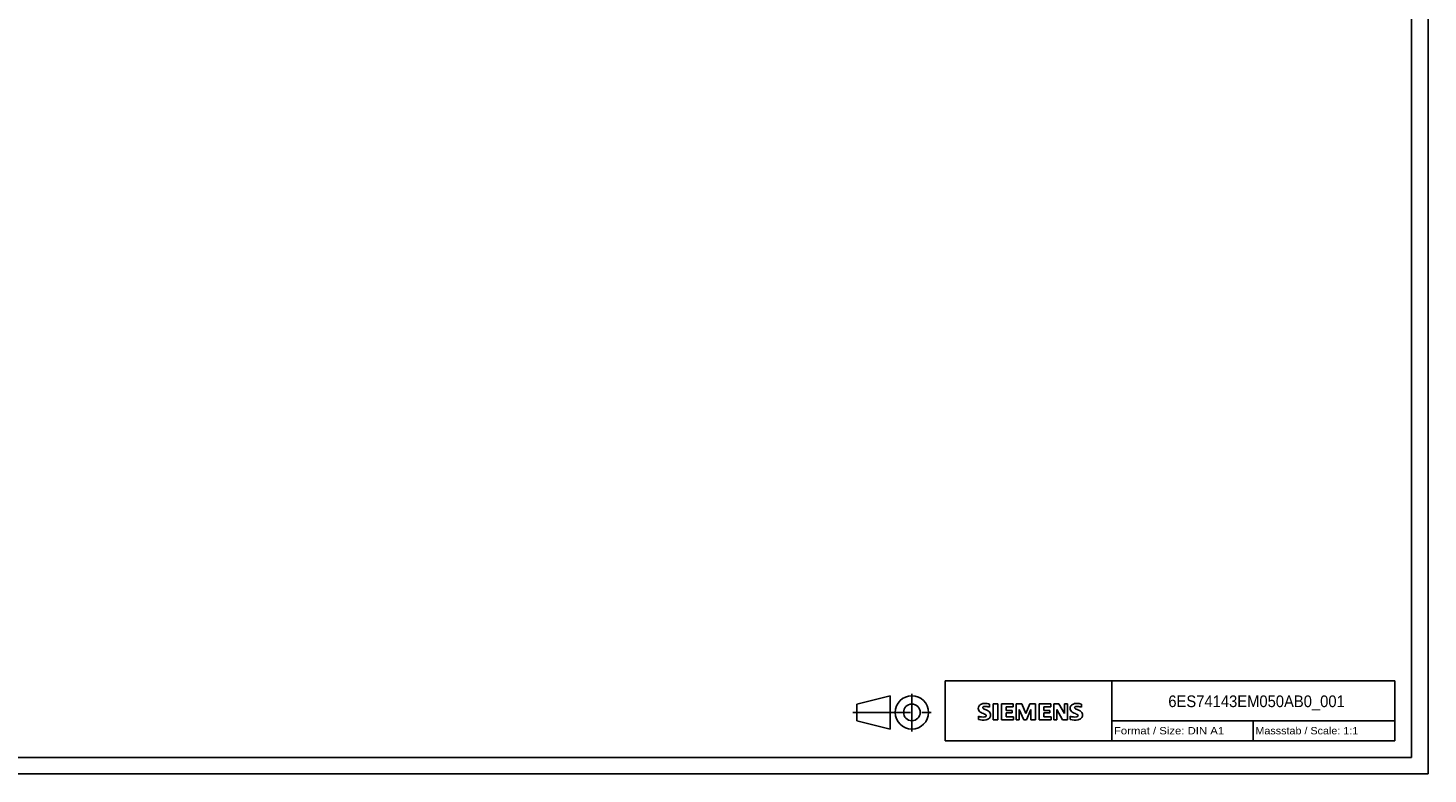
# Model space of a CAD drawing. Extents: x 0 to 841, y 0 to 594.
# Tile 64 of 65: x 420 to 841, y 0 to 224. Entities that reach past the tile are written whole.
import ezdxf
from ezdxf.enums import TextEntityAlignment as Align

# ---------------------------------------------------------------- set-up
doc = ezdxf.new("R2010")
doc.units = 0
doc.header["$LTSCALE"] = 46.255
doc.linetypes.add('CENTER', pattern=[0.6, 0.375, -0.075, 0.075, -0.075])
doc.layers.add('90000_FRAME', color=7, linetype='CONTINUOUS')
doc.layers.add('91000_TIP', color=7, linetype='CONTINUOUS')

msp = doc.modelspace()

# ---------------------------------------------------------------- linework, layer by layer
at = {"layer": '90000_FRAME', "color": 7, "linetype": 'CONTINUOUS'}
for p, q in [((841, 0), (841, 594)), ((836, 5), (836, 589)), ((696, 28), (831, 28)), ((696, 10), (696, 28)), ((746, 10), (746, 28)), ((831, 10), (831, 28)), ((710.39, 21.069), (711.816, 21.069)), ((710.39, 21.069), (710.39, 16.316)), ((711.816, 21.069), (711.816, 16.316)), ((716.427, 21.069), (712.91, 21.069)), ((712.91, 21.069), (712.91, 16.316)), ((716.427, 21.069), (716.427, 20.19)), ((718.994, 21.069), (717.283, 21.069)), ((717.283, 16.316), (717.283, 21.069)), ((718.994, 21.069), (720.23, 18.17)), ((721.418, 21.069), (720.23, 18.17)), ((723.129, 21.069), (721.418, 21.069)), ((723.129, 21.069), (723.129, 16.316)), ((727.74, 21.069), (724.222, 21.069)), ((724.222, 21.069), (724.222, 16.316)), ((727.74, 21.069), (727.74, 20.19)), ((730.116, 21.069), (728.572, 21.069)), ((728.572, 16.316), (728.572, 21.069)), ((730.116, 21.069), (731.804, 18.122)), ((732.755, 21.069), (731.804, 21.069)), ((731.804, 21.069), (731.804, 18.122)), ((732.755, 21.069), (732.755, 16.316)), ((705.97, 16.411), (705.97, 17.362)), ((706.162, 20.488), (706.436, 20.762)), ((709.297, 20.071), (709.297, 21.022)), ((716.427, 20.19), (714.288, 20.19)), ((714.288, 20.19), (714.288, 19.12)), ((716.142, 19.12), (714.288, 19.12)), ((716.142, 18.336), (714.288, 18.336)), ((714.288, 18.336), (714.288, 17.219)), ((716.475, 17.219), (714.288, 17.219)), ((716.142, 19.12), (716.142, 18.336)), ((716.475, 17.219), (716.475, 16.316)), ((719.564, 16.268), (718.233, 19.358)), ((718.233, 16.316), (718.233, 19.358)), ((721.751, 19.406), (720.42, 16.268)), ((721.751, 19.406), (721.751, 16.316)), ((727.74, 20.19), (725.601, 20.19)), ((725.601, 20.19), (725.601, 19.12)), ((727.455, 19.12), (725.601, 19.12)), ((727.455, 18.336), (725.601, 18.336)), ((725.601, 18.336), (725.601, 17.219)), ((727.787, 17.219), (725.601, 17.219)), ((727.455, 19.12), (727.455, 18.336)), ((727.787, 17.219), (727.787, 16.316)), ((731.234, 16.316), (729.522, 19.358)), ((729.522, 16.316), (729.522, 19.358)), ((733.563, 16.411), (733.563, 17.362)), ((736.89, 20.071), (736.89, 21.022)), ((710.39, 16.316), (711.816, 16.316)), ((712.91, 16.316), (716.475, 16.316)), ((717.283, 16.316), (718.233, 16.316)), ((719.564, 16.268), (720.42, 16.268)), ((723.129, 16.316), (721.751, 16.316)), ((724.222, 16.316), (727.787, 16.316)), ((728.572, 16.316), (729.522, 16.316)), ((732.755, 16.316), (731.234, 16.316)), ((746, 16), (831, 16)), ((788.5, 10), (788.5, 16)), ((696, 10), (831, 10)), ((5, 5), (836, 5)), ((0, 0), (841, 0))]:
    msp.add_line(p, q, dxfattribs=at)
for centre, radius, start, end in [((707.787, 18.826), 2.367, 86.2218, 120.42726), ((707.518, 12.13), 9.068, 78.6827, 87.31476), ((735.379, 18.826), 2.367, 86.2218, 120.42726), ((735.11, 12.13), 9.068, 78.6827, 87.31476), ((707.229, 19.714), 1.309, 164.19749, 195.80251), ((707.062, 19.822), 1.12, 142.81392, 167.1523), ((707.167, 19.674), 1.239, 194.79522, 225.71765), ((707.215, 20.373), 3.259, 247.53002, 280.75795), ((707.407, 19.515), 1.581, 121.21409, 141.52548), ((707.771, 20.38), 2.166, 227.31193, 242.70403), ((711.626, 27.914), 10.629, 242.86201, 247.1042), ((707.574, 19.94), 0.303, 154.44003, 221.82017), ((707.653, 19.861), 0.41, 102.82878, 149.22596), ((707.984, 20.326), 0.866, 222.77604, 239.03624), ((700.83, 2.121), 17.332, 65.34147, 67.39978), ((708.886, 21.922), 2.699, 240.0482, 251.37797), ((708.07, 18.119), 2.202, 84.04001, 103.34277), ((707.675, 18.273), 1.112, 277.71, 295.68849), ((705.477, 12.996), 6.859, 59.90203, 68.20365), ((707.959, 17.548), 0.34, 305.50322, 72.46529), ((707.729, 15.701), 4.642, 70.26259, 82.95242), ((708.153, 17.634), 1.505, 25.95629, 59.48348), ((708.22, 17.765), 1.433, 315.89046, 333.52293), ((708.225, 17.712), 1.406, 335.3868, 24.39151), ((734.822, 19.714), 1.309, 164.19749, 195.80251), ((734.654, 19.822), 1.12, 142.81392, 167.1523), ((734.76, 19.674), 1.239, 194.79522, 225.71765), ((734.808, 20.373), 3.259, 247.53002, 280.75795), ((735, 19.515), 1.581, 121.21409, 141.52548), ((735.364, 20.38), 2.166, 227.31193, 242.70403), ((739.219, 27.914), 10.629, 242.86201, 247.1042), ((735.167, 19.94), 0.303, 154.44003, 221.82017), ((735.246, 19.861), 0.41, 102.82878, 149.22596), ((735.577, 20.326), 0.866, 222.77604, 239.03624), ((728.423, 2.121), 17.332, 65.34147, 67.39978), ((736.479, 21.922), 2.699, 240.0482, 251.37797), ((735.663, 18.119), 2.202, 84.04001, 103.34277), ((735.267, 18.273), 1.112, 277.71, 295.68849), ((733.07, 12.996), 6.859, 59.90203, 68.20365), ((735.552, 17.548), 0.34, 305.50322, 72.46529), ((735.322, 15.701), 4.642, 70.26259, 82.95242), ((735.746, 17.634), 1.505, 25.95629, 59.48348), ((735.813, 17.765), 1.433, 315.89046, 333.52293), ((735.818, 17.712), 1.406, 335.3868, 24.39151), ((707.393, 20.95), 4.757, 252.59392, 280.98166), ((707.848, 18.332), 2.101, 282.40584, 311.86444), ((734.986, 20.95), 4.757, 252.59392, 280.98166), ((735.44, 18.332), 2.101, 282.40584, 311.86444)]:
    msp.add_arc(centre, radius, start, end, dxfattribs=at)
at = {"layer": '91000_TIP', "color": 7, "linetype": 'CONTINUOUS'}
for p, q in [((669.479, 21.006), (679.479, 23.506)), ((679.479, 23.506), (679.479, 13.506)), ((669.479, 21.006), (669.479, 16.006)), ((669.479, 16.006), (679.479, 13.506))]:
    msp.add_line(p, q, dxfattribs=at)
at = {"layer": '91000_TIP', "color": 7, "linetype": 'CENTER'}
for p, q in [((685.979, 12.785), (685.979, 24.068)), ((668.199, 18.506), (691.801, 18.506))]:
    msp.add_line(p, q, dxfattribs=at)
at = {"layer": '91000_TIP', "color": 7, "linetype": 'CONTINUOUS'}
for radius in [5, 2.5]:
    msp.add_circle((685.979, 18.506), radius, dxfattribs=at)

# ---------------------------------------------------------------- texts
at = {"layer": '90000_FRAME', "color": 7, "linetype": 'CONTINUOUS'}
for s, height, p, p2 in [('6ES74143EM050AB0_001', 3.5, (763.002, 20.092), (816.002, 20.092)), ('Format / Size: DIN A1', 2.2, (746.66, 11.9), (779.765, 11.9)), ('Massstab / Scale: 1:1', 2.2, (789.16, 11.9), (820.065, 11.9))]:
    msp.add_text(s, height=height, dxfattribs=at).set_placement(p, p2, align=Align.FIT)

doc.saveas('drawing.dxf')
